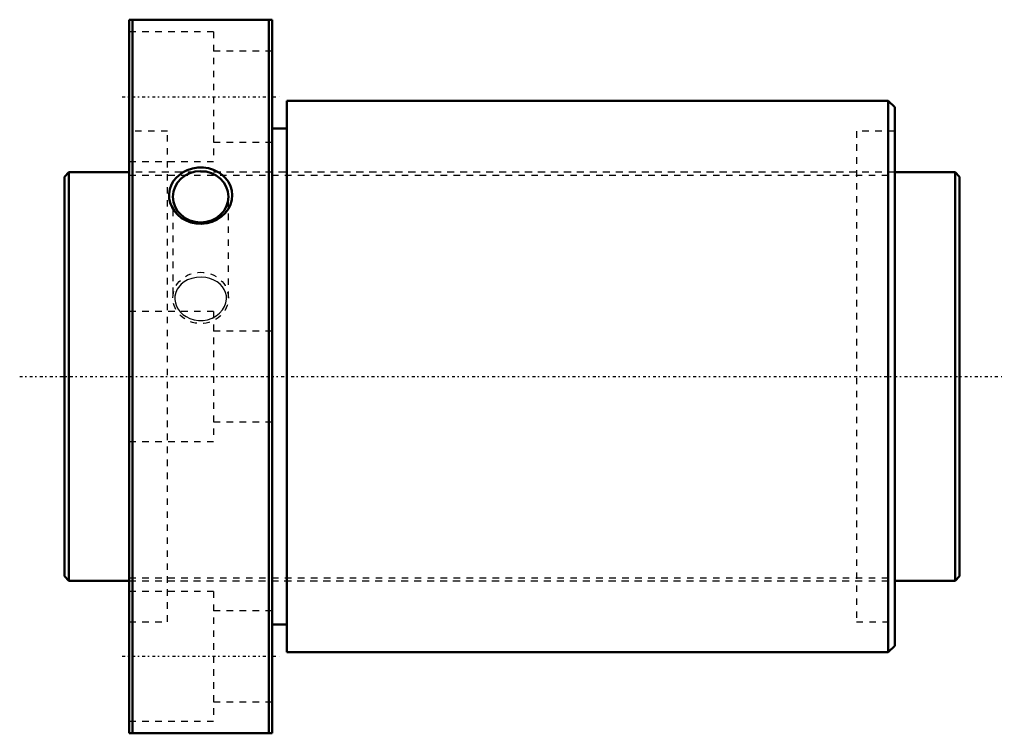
# Model space of a CAD drawing. Header units: millimetres. Extents: x -7 to 145, y -55 to 55.
import ezdxf

# ---------------------------------------------------------------- set-up
doc = ezdxf.new("R2010")
doc.units = ezdxf.units.MM
doc.linetypes.add('Center', pattern=[1.5, 0.45, -0.5, 0.05, -0.5])
doc.linetypes.add('Dashed', pattern=[2, 1, -1])
for name, color, linetype, lineweight in [('2d ConnectionPoints', 7, 'Continuous', 50), ('AM_0', 7, 'Continuous', 50), ('AM_5', 3, 'Continuous', 25), ('AM_7', 7, 'Center', 25), ('AM_9', 6, 'Dashed', 25)]:
    doc.layers.add(name, color=color, linetype=linetype, lineweight=lineweight)

# ---------------------------------------------------------------- blocks, each defined once
blk = doc.blocks.new('1_DK_6310_6RR0Nut_0_in_DK6310_6RRG1_138LC0_000_4')
at = {"layer": 'AM_0'}
for p, q in [((10, 55), (32, 55)), ((10, -55), (10, 55)), ((10.5, 55), (10.5, -55)), ((31.5, -55), (31.5, 55)), ((32, -55), (32, 55)), ((34.3, 42.5), (34.3, -42.5)), ((127, 42.5), (34.3, 42.5)), ((128, 41.5), (127, 42.5)), ((127, 42.5), (127, -42.5)), ((128, 41.5), (128, -41.5)), ((34.3, 38.25), (32, 38.25)), ((32, -38.25), (34.3, -38.25)), ((34.3, -42.5), (127, -42.5)), ((127, -42.5), (128, -41.5)), ((32, -55), (10, -55))]:
    blk.add_line(p, q, dxfattribs=at)
blk.add_lwpolyline([(17.25, 30.69), (16.83, 30.16), (16.5, 29.59), (16.26, 28.9), (16.14, 28.18), (16.17, 27.46), (16.32, 26.76), (16.59, 26.09), (16.98, 25.47), (17.48, 24.91), (18.07, 24.42), (18.76, 24.03), (19.5, 23.74), (20.31, 23.57), (21.14, 23.53), (21.98, 23.62), (22.78, 23.84), (23.54, 24.18), (24.22, 24.64), (24.8, 25.2), (25.27, 25.84), (25.6, 26.52), (25.8, 27.24), (25.86, 27.96), (25.79, 28.67), (25.6, 29.35), (25.28, 29.99), (24.85, 30.57), (24.32, 31.09), (23.68, 31.52), (22.98, 31.86), (22.2, 32.1), (21.39, 32.22), (20.55, 32.21), (19.72, 32.08), (18.93, 31.83), (18.2, 31.45), (17.25, 30.69)], dxfattribs=at)
blk.add_ellipse((21, 27.71), major_axis=(-4.28, 0), ratio=0.92388, dxfattribs=at)
at = {"layer": 'AM_7'}
for p, q in [((8.9, 43.13), (33.1, 43.13)), ((8.9, -43.13), (33.1, -43.13))]:
    blk.add_line(p, q, dxfattribs=at)
at = {"layer": 'AM_9'}
for p, q in [((23, 53.13), (10, 53.13)), ((23, 53.13), (23, 33.13)), ((32, 50.13), (23, 50.13)), ((15.9, 37.8), (10, 37.8)), ((15.9, -37.8), (15.9, 37.8)), ((122.1, 37.8), (122.1, -37.8)), ((128, 37.8), (122.1, 37.8)), ((23, 36.13), (32, 36.13)), ((10, 33.13), (23, 33.13)), ((122.1, 31.5), (15.9, 31.5)), ((16.72, 27.71), (16.72, 12.12)), ((25.28, 12.12), (25.28, 27.71)), ((23, 10), (10, 10)), ((23, 10), (23, -10)), ((32, 7), (23, 7)), ((23, -7), (32, -7)), ((10, -10), (23, -10)), ((15.9, -31.5), (122.1, -31.5)), ((23, -33.13), (10, -33.13)), ((23, -33.13), (23, -53.13)), ((32, -36.13), (23, -36.13)), ((10, -37.8), (15.9, -37.8)), ((122.1, -37.8), (128, -37.8)), ((23, -50.13), (32, -50.13)), ((10, -53.13), (23, -53.13))]:
    blk.add_line(p, q, dxfattribs=at)
blk.add_lwpolyline([(18, 14.22), (17.4, 13.46), (17.16, 12.95), (17.04, 12.4), (17.02, 11.87), (17.1, 11.35), (17.27, 10.86), (17.53, 10.4), (17.86, 9.97), (18.27, 9.58), (18.78, 9.23), (19.33, 8.95), (19.98, 8.75), (20.65, 8.64), (21.37, 8.64), (22.07, 8.76), (22.76, 8.99), (23.39, 9.33), (23.93, 9.76), (24.38, 10.27), (24.7, 10.8), (24.9, 11.37), (24.98, 11.91), (24.96, 12.44), (24.84, 12.93), (24.64, 13.4), (24.35, 13.83), (23.99, 14.22), (23.54, 14.58), (23.03, 14.87), (22.42, 15.11), (21.78, 15.26), (21.07, 15.32), (20.36, 15.28), (19.66, 15.13), (18.99, 14.88), (18.47, 14.58), (18, 14.22)], dxfattribs=at)
blk.add_ellipse((21, 12.12), major_axis=(-4.28, 0), ratio=0.92388, dxfattribs=at)
blk = doc.blocks.new('2_DK_6310_6RR013800_Shaft_0_in_DK6310_6RRG1_138LC0_000_4')
at = {"layer": 'AM_0'}
for p, q in [((0.7, 31.5), (0, 30.8)), ((0, 30.8), (0, -30.8)), ((0.7, 31.5), (0.7, -31.5)), ((10, 31.5), (0.7, 31.5)), ((137.3, 31.5), (128, 31.5)), ((137.3, 31.5), (137.3, -31.5)), ((138, 30.8), (137.3, 31.5)), ((138, 30.8), (138, -30.8)), ((0, -30.8), (0.7, -31.5)), ((0.7, -31.5), (10, -31.5)), ((128, -31.5), (137.3, -31.5)), ((137.3, -31.5), (138, -30.8))]:
    blk.add_line(p, q, dxfattribs=at)
at = {"layer": 'AM_5', "linetype": 'Dashed'}
for p, q in [((10, 31.04), (128, 31.04)), ((10, -31.04), (128, -31.04))]:
    blk.add_line(p, q, dxfattribs=at)
at = {"layer": 'AM_7'}
blk.add_line((-6.9, 0), (144.9, 0), dxfattribs=at)
at = {"layer": 'AM_9'}
for p, q in [((128, 31.5), (10, 31.5)), ((10, -31.5), (128, -31.5))]:
    blk.add_line(p, q, dxfattribs=at)

msp = doc.modelspace()

# ---------------------------------------------------------------- linework, layer by layer
at = {"layer": '2d ConnectionPoints'}
for p in [(0, 0), (10, 0)]:
    msp.add_point(p, dxfattribs=at)

# ---------------------------------------------------------------- block references
for name in ['1_DK_6310_6RR0Nut_0_in_DK6310_6RRG1_138LC0_000_4', '2_DK_6310_6RR013800_Shaft_0_in_DK6310_6RRG1_138LC0_000_4']:
    msp.add_blockref(name, (0, 0))

doc.saveas('drawing.dxf')
